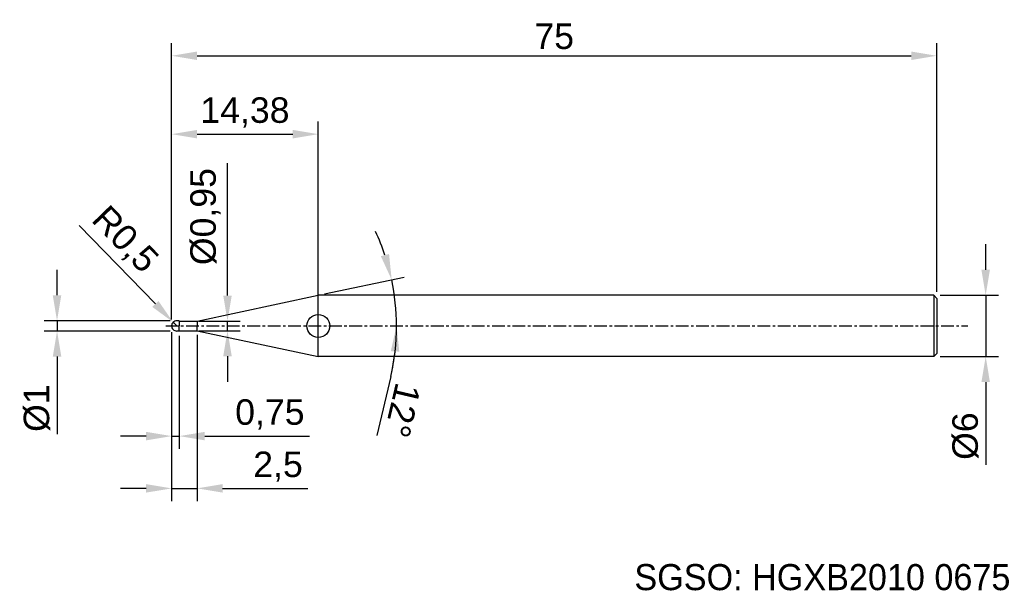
# Model space of a CAD drawing. Header units: millimetres. Extents: x 7847 to 7943.5, y 6079.1 to 6135.1.
import ezdxf
from ezdxf.enums import TextEntityAlignment as Align

# ---------------------------------------------------------------- set-up
doc = ezdxf.new("R2010")
doc.units = ezdxf.units.MM
doc.linetypes.add('CENTER', pattern=[2, 1.25, -0.25, 0.25, -0.25])
for name, color, linetype, lineweight in [('SK1', 4, 'Continuous', 25), ('SK4', 2, 'Continuous', 25), ('SK6', 5, 'Continuous', 25)]:
    doc.layers.add(name, color=color, linetype=linetype, lineweight=lineweight)
doc.styles.add('MS PGothic', font='txt')
doc.styles.get("Standard").update_dxf_attribs({"font": 'arial.ttf'})
doc.dimstyles.new('ISO-25', dxfattribs={"dimtxt": 2.5, "dimasz": 2.5, "dimexe": 1.25, "dimexo": 0.625, "dimtad": 1, "dimtxsty": 'Standard', "dimcen": 2.5, "dimadec": 0, "dimazin": 0, "dimtfac": 1, "dimtmove": 0, "dimatfit": 3, "dimfxl": 1, "dimarcsym": 0})

# ---------------------------------------------------------------- blocks, each defined once
blk = doc.blocks.new('*D47')
at = {"color": 0, "linetype": 'ByBlock', "lineweight": -2, "transparency": 16777216}
for p, q in [((7941.633, 6110.541), (7941.633, 6113.041)), ((7937.165, 6108.041), (7942.883, 6108.041)), ((7941.633, 6108.041), (7941.633, 6102.041)), ((7937.165, 6102.041), (7942.883, 6102.041)), ((7941.633, 6099.541), (7941.633, 6091.434))]:
    blk.add_line(p, q, dxfattribs=at)
at = {"color": 0, "linetype": 'ByBlock', "transparency": 16777216}
for points in [[(7941.216, 6110.541), (7942.049, 6110.541), (7941.633, 6108.041)], [(7941.216, 6099.541), (7942.049, 6099.541), (7941.633, 6102.041)]]:
    blk.add_solid(points, dxfattribs=at)
at = {"layer": 'Defpoints', "color": 0, "linetype": 'ByBlock', "transparency": 16777216}
for p in [(7936.54, 6108.041), (7936.54, 6102.041), (7941.633, 6102.041)]:
    blk.add_point(p, dxfattribs=at)
at = {"color": 0, "linetype": 'ByBlock', "transparency": 16777216, "insert": (7939.661, 6094.237), "char_height": 2.5, "attachment_point": 5, "rotation": 90}
blk.add_mtext('{\\fArial|b0|i0|c134|p34;%%C}6', dxfattribs=at)
blk = doc.blocks.new('*D49')
at = {"color": 0, "linetype": 'ByBlock', "lineweight": -2, "transparency": 16777216}
for p, q in [((7861.84, 6105.666), (7861.84, 6132.772)), ((7936.84, 6108.366), (7936.84, 6132.772)), ((7864.34, 6131.522), (7934.34, 6131.522))]:
    blk.add_line(p, q, dxfattribs=at)
at = {"color": 0, "linetype": 'ByBlock', "transparency": 16777216}
for points in [[(7864.34, 6131.939), (7864.34, 6131.106), (7861.84, 6131.522)], [(7934.34, 6131.939), (7934.34, 6131.106), (7936.84, 6131.522)]]:
    blk.add_solid(points, dxfattribs=at)
at = {"layer": 'Defpoints', "color": 0, "linetype": 'ByBlock', "transparency": 16777216}
for p in [(7936.84, 6131.522), (7936.84, 6107.741), (7861.84, 6105.041)]:
    blk.add_point(p, dxfattribs=at)
at = {"color": 0, "linetype": 'ByBlock', "transparency": 16777216, "insert": (7899.34, 6133.419), "char_height": 2.5, "attachment_point": 5}
blk.add_mtext('75', dxfattribs=at)
blk = doc.blocks.new('*D51')
at = {"color": 0, "linetype": 'ByBlock', "lineweight": -2, "transparency": 16777216}
for p, q in [((7861.84, 6105.666), (7861.84, 6125.087)), ((7876.22, 6108.034), (7876.22, 6125.087)), ((7864.34, 6123.837), (7873.72, 6123.837))]:
    blk.add_line(p, q, dxfattribs=at)
at = {"color": 0, "linetype": 'ByBlock', "transparency": 16777216}
for points in [[(7864.34, 6124.254), (7864.34, 6123.42), (7861.84, 6123.837)], [(7873.72, 6124.254), (7873.72, 6123.42), (7876.22, 6123.837)]]:
    blk.add_solid(points, dxfattribs=at)
at = {"layer": 'Defpoints', "color": 0, "linetype": 'ByBlock', "transparency": 16777216}
for p in [(7876.22, 6123.837), (7876.22, 6107.409), (7861.84, 6105.041)]:
    blk.add_point(p, dxfattribs=at)
at = {"color": 0, "linetype": 'ByBlock', "transparency": 16777216, "insert": (7869.03, 6125.964), "char_height": 2.5, "attachment_point": 5}
blk.add_mtext('14,38', dxfattribs=at)
blk = doc.blocks.new('*D59')
at = {"color": 0, "linetype": 'ByBlock', "lineweight": -2, "transparency": 16777216}
for p, q in [((7861.84, 6104.416), (7861.84, 6092.989)), ((7862.59, 6104.075), (7862.59, 6092.989)), ((7859.34, 6094.239), (7856.84, 6094.239)), ((7861.84, 6094.239), (7862.59, 6094.239)), ((7865.09, 6094.239), (7875.353, 6094.239))]:
    blk.add_line(p, q, dxfattribs=at)
at = {"color": 0, "linetype": 'ByBlock', "transparency": 16777216}
for points in [[(7859.34, 6094.656), (7859.34, 6093.822), (7861.84, 6094.239)], [(7865.09, 6094.656), (7865.09, 6093.822), (7862.59, 6094.239)]]:
    blk.add_solid(points, dxfattribs=at)
at = {"layer": 'Defpoints', "color": 0, "linetype": 'ByBlock', "transparency": 16777216}
for p in [(7861.84, 6105.041), (7862.59, 6104.7), (7862.59, 6094.239)]:
    blk.add_point(p, dxfattribs=at)
at = {"color": 0, "linetype": 'ByBlock', "transparency": 16777216, "insert": (7871.472, 6096.366), "char_height": 2.5, "attachment_point": 5}
blk.add_mtext('0,75', dxfattribs=at)
blk = doc.blocks.new('*D62')
at = {"color": 0, "linetype": 'ByBlock', "lineweight": -2, "transparency": 16777216}
for p, q in [((7852.792, 6114.883), (7860.252, 6107.194)), ((7862.34, 6105.041), (7861.992, 6105.399))]:
    blk.add_line(p, q, dxfattribs=at)
at = {"color": 0, "linetype": 'ByBlock', "transparency": 16777216}
blk.add_solid([(7860.551, 6107.484), (7859.952, 6106.904), (7861.992, 6105.399)], dxfattribs=at)
at = {"layer": 'Defpoints', "color": 0, "linetype": 'ByBlock', "transparency": 16777216}
for p in [(7861.992, 6105.399), (7862.34, 6105.041)]:
    blk.add_point(p, dxfattribs=at)
at = {"color": 0, "linetype": 'ByBlock', "transparency": 16777216, "insert": (7857.179, 6113.417), "char_height": 2.5, "attachment_point": 5, "rotation": 314.12969}
blk.add_mtext('R0,5', dxfattribs=at)
blk = doc.blocks.new('*D64')
at = {"color": 0, "linetype": 'ByBlock', "lineweight": -2, "transparency": 16777216}
for p, q in [((7850.612, 6108.041), (7850.612, 6110.541)), ((7861.715, 6105.541), (7849.362, 6105.541)), ((7850.612, 6105.541), (7850.612, 6104.541)), ((7861.715, 6104.541), (7849.362, 6104.541)), ((7850.612, 6102.041), (7850.612, 6094.414))]:
    blk.add_line(p, q, dxfattribs=at)
at = {"color": 0, "linetype": 'ByBlock', "transparency": 16777216}
for points in [[(7850.196, 6108.041), (7851.029, 6108.041), (7850.612, 6105.541)], [(7850.196, 6102.041), (7851.029, 6102.041), (7850.612, 6104.541)]]:
    blk.add_solid(points, dxfattribs=at)
at = {"layer": 'Defpoints', "color": 0, "linetype": 'ByBlock', "transparency": 16777216}
for p in [(7850.612, 6105.541), (7862.34, 6105.541), (7862.34, 6104.541)]:
    blk.add_point(p, dxfattribs=at)
at = {"color": 0, "linetype": 'ByBlock', "transparency": 16777216, "insert": (7848.641, 6096.978), "char_height": 2.5, "attachment_point": 5, "rotation": 90}
blk.add_mtext('%%C1', dxfattribs=at)
blk = doc.blocks.new('*D65')
at = {"color": 0, "linetype": 'ByBlock', "lineweight": -2, "transparency": 16777216}
for p, q in [((7864.34, 6104.178), (7864.34, 6087.865)), ((7861.84, 6103.653), (7861.84, 6087.865)), ((7859.34, 6089.115), (7856.84, 6089.115)), ((7861.84, 6089.115), (7864.34, 6089.115)), ((7866.84, 6089.115), (7875.203, 6089.115))]:
    blk.add_line(p, q, dxfattribs=at)
at = {"color": 0, "linetype": 'ByBlock', "transparency": 16777216}
for points in [[(7859.34, 6089.532), (7859.34, 6088.699), (7861.84, 6089.115)], [(7866.84, 6089.532), (7866.84, 6088.699), (7864.34, 6089.115)]]:
    blk.add_solid(points, dxfattribs=at)
at = {"layer": 'Defpoints', "color": 0, "linetype": 'ByBlock', "transparency": 16777216}
for p in [(7861.84, 6104.278), (7864.34, 6104.803), (7864.34, 6089.115)]:
    blk.add_point(p, dxfattribs=at)
at = {"color": 0, "linetype": 'ByBlock', "transparency": 16777216, "insert": (7872.272, 6091.243), "char_height": 2.5, "attachment_point": 5}
blk.add_mtext('2,5', dxfattribs=at)
blk = doc.blocks.new('*D66')
at = {"color": 0, "linetype": 'ByBlock', "lineweight": -2, "transparency": 16777216}
for p, q in [((7867.319, 6108.016), (7867.319, 6120.998)), ((7864.512, 6105.516), (7868.569, 6105.516)), ((7867.319, 6104.566), (7867.319, 6105.516)), ((7864.512, 6104.566), (7868.569, 6104.566)), ((7867.319, 6102.066), (7867.319, 6099.566))]:
    blk.add_line(p, q, dxfattribs=at)
at = {"color": 0, "linetype": 'ByBlock', "transparency": 16777216}
for points in [[(7866.902, 6108.016), (7867.736, 6108.016), (7867.319, 6105.516)], [(7866.902, 6102.066), (7867.736, 6102.066), (7867.319, 6104.566)]]:
    blk.add_solid(points, dxfattribs=at)
at = {"layer": 'Defpoints', "color": 0, "linetype": 'ByBlock', "transparency": 16777216}
for p in [(7863.887, 6105.516), (7867.319, 6105.516), (7863.887, 6104.566)]:
    blk.add_point(p, dxfattribs=at)
at = {"color": 0, "linetype": 'ByBlock', "transparency": 16777216, "insert": (7865.151, 6115.757), "char_height": 2.5, "attachment_point": 5, "rotation": 90}
blk.add_mtext('%%C0,95', dxfattribs=at)
blk = doc.blocks.new('*D68')
at = {"color": 0, "linetype": 'ByBlock', "lineweight": -2, "transparency": 16777216}
for p, q in [((7876.831, 6108.171), (7884.634, 6109.829)), ((7883.313, 6100.074), (7881.964, 6094.31))]:
    blk.add_line(p, q, dxfattribs=at)
for start, end in [(18.57981, 25.15962), (0, 12), (346.81856, 0), (346.84038, 353.42019)]:
    blk.add_arc((7862.106, 6105.041), 21.782, start, end, dxfattribs=at)
at = {"color": 0, "linetype": 'ByBlock', "transparency": 16777216}
for points in [[(7883.154, 6112.091), (7882.35, 6111.871), (7883.411, 6109.569)], [(7883.328, 6102.569), (7884.16, 6102.521), (7883.887, 6105.041)]]:
    blk.add_solid(points, dxfattribs=at)
at = {"layer": 'Defpoints', "color": 0, "linetype": 'ByBlock', "transparency": 16777216}
for p in [(7876.22, 6108.041), (7883.675, 6108.072), (7864.34, 6105.516), (7861.26, 6105.041), (7939.872, 6105.041)]:
    blk.add_point(p, dxfattribs=at)
at = {"color": 0, "linetype": 'ByBlock', "transparency": 16777216, "insert": (7884.469, 6096.763), "char_height": 2.5, "attachment_point": 5, "rotation": 256.81856}
blk.add_mtext('12°', dxfattribs=at)

msp = doc.modelspace()

# ---------------------------------------------------------------- linework, layer by layer
at = {"color": 4, "linetype": 'ByBlock'}
for p, q in [((7864.34, 6105.516), (7876.22, 6108.041)), ((7876.22, 6102.041), (7876.22, 6108.041)), ((7862.59, 6105.541), (7862.34, 6105.541)), ((7862.59, 6105.541), (7862.59, 6105.041)), ((7862.59, 6105.516), (7864.34, 6105.516)), ((7864.34, 6105.516), (7864.34, 6105.041)), ((7862.59, 6104.541), (7862.34, 6104.541)), ((7862.59, 6104.541), (7862.59, 6105.041)), ((7862.59, 6104.566), (7864.34, 6104.566)), ((7864.34, 6104.566), (7864.34, 6105.041)), ((7864.34, 6104.566), (7876.22, 6102.041))]:
    msp.add_line(p, q, dxfattribs=at)
msp.add_circle((7876.22, 6105.041), 1.122, dxfattribs=at)
at = {"layer": 'SK1', "linetype": 'Continuous'}
for p, q in [((7936.54, 6108.041), (7876.22, 6108.041)), ((7936.54, 6108.041), (7936.84, 6107.741)), ((7936.54, 6108.041), (7936.54, 6102.041)), ((7936.84, 6107.741), (7936.84, 6102.341)), ((7936.84, 6102.341), (7936.54, 6102.041)), ((7936.54, 6102.041), (7876.22, 6102.041))]:
    msp.add_line(p, q, dxfattribs=at)
at = {"layer": 'SK1', "color": 4, "linetype": 'Continuous'}
for start, end in [(90, 180.00003), (179.99997, 270)]:
    msp.add_arc((7862.34, 6105.041), 0.5, start, end, dxfattribs=at)
at = {"layer": 'SK4', "linetype": 'CENTER'}
msp.add_line((7861.26, 6105.041), (7939.872, 6105.041), dxfattribs=at)

# ---------------------------------------------------------------- texts
at = {"layer": 'SK6', "color": 5, "linetype": 'Continuous', "style": 'MS PGothic'}
msp.add_text('SGSO: HGXB2010 0675', height=2.55961, dxfattribs=at).set_placement((7907.202, 6078.369), align=Align.BOTTOM_LEFT)

# ---------------------------------------------------------------- dimensions: what is measured, and where the dimension line sits
at = {"linetype": 'ByBlock'}
for base, p1, p2, picture, middle in [((7936.84, 6131.522), (7861.84, 6105.041), (7936.84, 6107.741), '*D49', (7899.34, 6133.419)), ((7876.22, 6123.837), (7861.84, 6105.041), (7876.22, 6107.409), '*D51', (7869.03, 6125.964)), ((7862.59, 6094.239), (7861.84, 6105.041), (7862.59, 6104.7), '*D59', (7871.472, 6096.366)), ((7864.34, 6089.115), (7861.84, 6104.278), (7864.34, 6104.803), '*D65', (7872.272, 6091.243))]:
    dim = msp.add_linear_dim(base=base, p1=p1, p2=p2, dimstyle='ISO-25', dxfattribs=at)
    dim.commit()
    dim.dimension.update_dxf_attribs({"geometry": picture, "text_midpoint": middle})
dim = msp.add_linear_dim(base=(7867.319, 6105.516), p1=(7863.887, 6104.566), p2=(7863.887, 6105.516), angle=90, text='%%C<>', dimstyle='ISO-25', dxfattribs=at)
dim.commit()
dim.dimension.update_dxf_attribs({"geometry": '*D66', "text_midpoint": (7865.151, 6115.757)})
dim = msp.add_radius_dim(center=(7862.34, 6105.041), mpoint=(7861.992, 6105.399), dimstyle='ISO-25', dxfattribs=at)
dim.commit()
dim.dimension.update_dxf_attribs({"geometry": '*D62', "text_midpoint": (7857.179, 6113.417)})
dim = msp.add_angular_dim_2l(base=(7883.675, 6108.072), line1=((7861.26, 6105.041), (7939.872, 6105.041)), line2=((7864.34, 6105.516), (7876.22, 6108.041)), dimstyle='ISO-25', dxfattribs=at)
dim.commit()
dim.dimension.update_dxf_attribs({"geometry": '*D68', "text_midpoint": (7884.469, 6096.763)})
for base, p1, p2, text, picture, middle in [((7941.633, 6102.041), (7936.54, 6108.041), (7936.54, 6102.041), '{\\fArial|b0|i0|c134|p34;%%C}<>', '*D47', (7941.633, 6094.237)), ((7850.612, 6105.541), (7862.34, 6104.541), (7862.34, 6105.541), '%%C<>', '*D64', (7850.612, 6096.978))]:
    dim = msp.add_linear_dim(base=base, p1=p1, p2=p2, angle=90, text=text, dimstyle='ISO-25', dxfattribs=at)
    dim.commit()
    dim.dimension.update_dxf_attribs({"geometry": picture, "text_midpoint": middle, "dimtype": 160})

doc.saveas('drawing.dxf')
